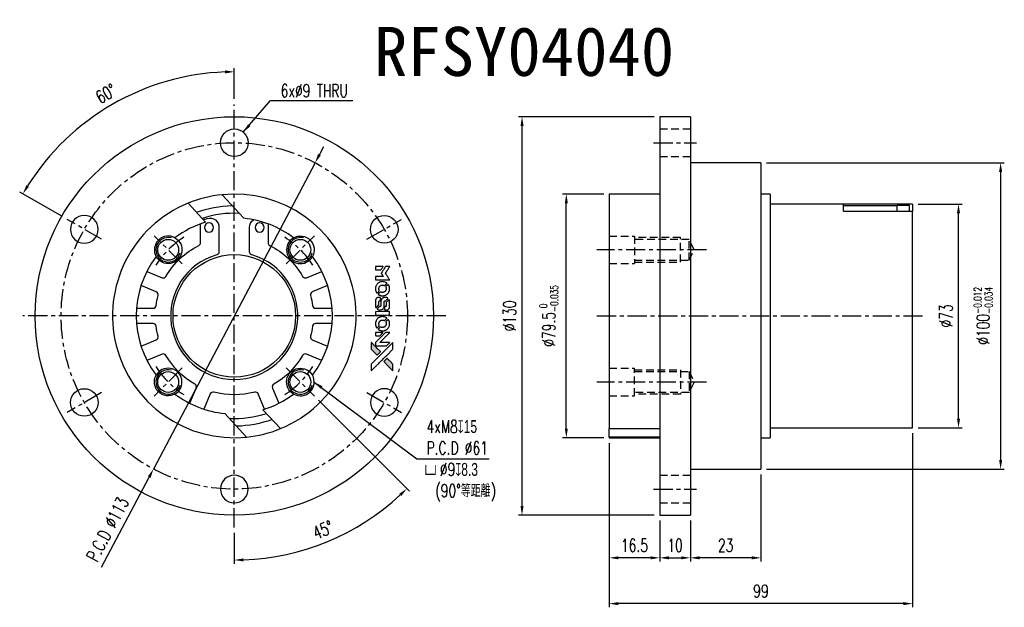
# Model space of a CAD drawing. Header units: millimetres. Extents: x -76 to 245, y -95 to 97.
import ezdxf
from ezdxf.enums import TextEntityAlignment as Align

# ---------------------------------------------------------------- set-up
doc = ezdxf.new("R2010")
doc.units = ezdxf.units.MM
doc.linetypes.add('CENTER', pattern=[2, 1.25, -0.25, 0.25, -0.25])
doc.linetypes.add('DASHED', pattern=[0.75, 0.5, -0.25])
for name, color, linetype in [('CHA', 7, 'Continuous'), ('CL', 1, 'CENTER'), ('DIM', 4, 'Continuous'), ('HID', 2, 'DASHED'), ('OUT', 3, 'Continuous')]:
    doc.layers.add(name, color=color, linetype=linetype)
doc.styles.add('DIM-7', font='SIMPLEX.shx', dxfattribs={"width": 0.7, "bigfont": 'chineset.shx'})
doc.styles.add('T', font='kaiu.ttf')
doc.dimstyles.new('CNS', dxfattribs={"dimtxt": 3.5, "dimasz": 2.5, "dimexe": 1, "dimexo": 1.5, "dimgap": 0.09, "dimtad": 0, "dimdsep": 46, "dimtxsty": 'DIM-7', "dimcen": 0.09, "dimclrd": 1, "dimclre": 1, "dimclrt": 4, "dimadec": 0, "dimazin": 0, "dimtfac": 1, "dimtix": 1, "dimtmove": 2, "dimatfit": 3, "dimfxl": 1, "dimtvp": 0.971429, "dimtolj": 1, "dimarcsym": 0})

# ---------------------------------------------------------------- blocks, each defined once
blk = doc.blocks.new('*D0')
at = {"layer": 'DEFPOINTS', "color": 0}
for p in [(-6.24, 69), (10.73, -16.97), (19.93, -26.16), (-6.24, -69), (14.38, -76.95)]:
    blk.add_point(p, dxfattribs=at)
at = {"layer": 'DIM', "color": 0, "lineweight": -2}
for p, q in [((21.2, -27.44), (50.94, -57.18)), ((-6.24, -70.8), (-6.24, -80.86))]:
    blk.add_line(p, q, dxfattribs=at)
blk.add_arc((-6.24, 0), 79.66, 272.1578, 312.8422, dxfattribs=at)
at = {"layer": 'DIM', "color": 0}
for points in [[(47.59, -58.05), (48.28, -58.77), (50.09, -56.33)], [(-3.23, -80.11), (-3.25, -79.11), (-6.24, -79.66)]]:
    blk.add_solid(points, dxfattribs=at)
at = {"layer": 'DIM', "color": 0, "insert": (22.69, -69.83), "char_height": 4.2, "attachment_point": 5, "rotation": 22.5, "style": 'DIM-7'}
blk.add_mtext('\\A1;45°', dxfattribs=at)
blk = doc.blocks.new('*D1')
at = {"layer": 'DEFPOINTS', "color": 0}
for p in [(20.15, 49.96), (-32.62, -49.96)]:
    blk.add_point(p, dxfattribs=at)
at = {"layer": 'DIM', "color": 0, "lineweight": -2}
for p, q in [((21.55, 52.61), (22.95, 55.27)), ((20.15, 49.96), (-32.62, -49.96)), ((-49.52, -81.95), (-34.02, -52.61))]:
    blk.add_line(p, q, dxfattribs=at)
at = {"layer": 'DIM', "color": 0}
for points in [[(21.11, 52.85), (21.99, 52.38), (20.15, 49.96)], [(-34.47, -52.38), (-33.58, -52.85), (-32.62, -49.96)]]:
    blk.add_solid(points, dxfattribs=at)
at = {"layer": 'DIM', "color": 0, "insert": (-47.61, -69.61), "char_height": 4.2, "attachment_point": 5, "rotation": 62.1587, "style": 'DIM-7'}
blk.add_mtext('\\A1;P.C.D ∅113', dxfattribs=at)
blk = doc.blocks.new('*D2')
at = {"layer": 'DEFPOINTS', "color": 0}
for p in [(102.11, 39.75), (116.1, 39.75), (116.1, -39.75)]:
    blk.add_point(p, dxfattribs=at)
at = {"layer": 'DIM', "color": 0, "lineweight": -2}
for p, q in [((114.3, 39.75), (100.91, 39.75)), ((102.11, -36.75), (102.11, 36.75)), ((114.3, -39.75), (100.91, -39.75))]:
    blk.add_line(p, q, dxfattribs=at)
at = {"layer": 'DIM', "color": 0}
for points in [[(101.61, 36.75), (102.61, 36.75), (102.11, 39.75)], [(101.61, -36.75), (102.61, -36.75), (102.11, -39.75)]]:
    blk.add_solid(points, dxfattribs=at)
at = {"layer": 'DIM', "color": 0, "insert": (96.4, 0), "char_height": 4.2, "attachment_point": 5, "rotation": 90, "style": 'DIM-7'}
blk.add_mtext('\\A1;%%C79.5{\\H2.52;\\S 0^ -0.035;}', dxfattribs=at)
blk = doc.blocks.new('*D3')
at = {"layer": 'DEFPOINTS', "color": 0}
for p in [(165.6, 50), (165.6, -50), (243.83, -50)]:
    blk.add_point(p, dxfattribs=at)
at = {"layer": 'DIM', "color": 0, "lineweight": -2}
for p, q in [((167.4, 50), (245.03, 50)), ((243.83, 47), (243.83, -47)), ((167.4, -50), (245.03, -50))]:
    blk.add_line(p, q, dxfattribs=at)
at = {"layer": 'DIM', "color": 0}
for points in [[(243.33, 47), (244.33, 47), (243.83, 50)], [(243.33, -47), (244.33, -47), (243.83, -50)]]:
    blk.add_solid(points, dxfattribs=at)
at = {"layer": 'DIM', "color": 0, "insert": (238.12, 0), "char_height": 4.2, "attachment_point": 5, "rotation": 90, "style": 'DIM-7'}
blk.add_mtext('\\A1;%%C100{\\H2.52;\\S-0.012^ -0.034;}', dxfattribs=at)
blk = doc.blocks.new('*D4')
at = {"layer": 'DEFPOINTS', "color": 0}
for p in [(87.66, 65), (132.6, 65), (132.6, -65)]:
    blk.add_point(p, dxfattribs=at)
at = {"layer": 'DIM', "color": 0, "lineweight": -2}
for p, q in [((130.8, 65), (86.46, 65)), ((87.66, -62), (87.66, 62)), ((130.8, -65), (86.46, -65))]:
    blk.add_line(p, q, dxfattribs=at)
at = {"layer": 'DIM', "color": 0}
for points in [[(87.16, 62), (88.16, 62), (87.66, 65)], [(87.16, -62), (88.16, -62), (87.66, -65)]]:
    blk.add_solid(points, dxfattribs=at)
at = {"layer": 'DIM', "color": 0, "insert": (83.58, 0), "char_height": 4.2, "attachment_point": 5, "rotation": 90, "style": 'DIM-7'}
blk.add_mtext('\\A1;%%C130', dxfattribs=at)
blk = doc.blocks.new('*D5')
at = {"layer": 'DEFPOINTS', "color": 0}
for p in [(132.6, -65), (142.6, -65), (142.6, -78.94)]:
    blk.add_point(p, dxfattribs=at)
at = {"layer": 'DIM', "color": 0, "lineweight": -2}
for p, q in [((132.6, -66.8), (132.6, -80.14)), ((142.6, -66.8), (142.6, -80.14)), ((135.6, -78.94), (139.6, -78.94))]:
    blk.add_line(p, q, dxfattribs=at)
at = {"layer": 'DIM', "color": 0}
for points in [[(135.6, -78.44), (135.6, -79.44), (132.6, -78.94)], [(139.6, -78.44), (139.6, -79.44), (142.6, -78.94)]]:
    blk.add_solid(points, dxfattribs=at)
at = {"layer": 'DIM', "color": 0, "insert": (137.6, -74.86), "char_height": 4.2, "attachment_point": 5, "style": 'DIM-7'}
blk.add_mtext('\\A1;10', dxfattribs=at)
blk = doc.blocks.new('*D6')
at = {"layer": 'DEFPOINTS', "color": 0}
for p in [(116.1, -39.75), (132.6, -65), (116.1, -78.94)]:
    blk.add_point(p, dxfattribs=at)
at = {"layer": 'DIM', "color": 0, "lineweight": -2}
for p, q in [((116.1, -41.55), (116.1, -80.14)), ((132.6, -66.8), (132.6, -80.14)), ((129.6, -78.94), (119.1, -78.94))]:
    blk.add_line(p, q, dxfattribs=at)
at = {"layer": 'DIM', "color": 0}
for points in [[(119.1, -78.44), (119.1, -79.44), (116.1, -78.94)], [(129.6, -78.44), (129.6, -79.44), (132.6, -78.94)]]:
    blk.add_solid(points, dxfattribs=at)
at = {"layer": 'DIM', "color": 0, "insert": (124.35, -74.86), "char_height": 4.2, "attachment_point": 5, "style": 'DIM-7'}
blk.add_mtext('\\A1;16.5', dxfattribs=at)
blk = doc.blocks.new('*D7')
at = {"layer": 'DEFPOINTS', "color": 0}
for p in [(165.6, -50), (142.6, -65), (142.6, -78.94)]:
    blk.add_point(p, dxfattribs=at)
at = {"layer": 'DIM', "color": 0, "lineweight": -2}
for p, q in [((165.6, -51.8), (165.6, -80.14)), ((142.6, -66.8), (142.6, -80.14)), ((162.6, -78.94), (145.6, -78.94))]:
    blk.add_line(p, q, dxfattribs=at)
at = {"layer": 'DIM', "color": 0}
for points in [[(145.6, -78.44), (145.6, -79.44), (142.6, -78.94)], [(162.6, -78.44), (162.6, -79.44), (165.6, -78.94)]]:
    blk.add_solid(points, dxfattribs=at)
at = {"layer": 'DIM', "color": 0, "insert": (154.1, -74.86), "char_height": 4.2, "attachment_point": 5, "style": 'DIM-7'}
blk.add_mtext('\\A1;23', dxfattribs=at)
blk = doc.blocks.new('*D8')
at = {"layer": 'DEFPOINTS', "color": 0}
for p in [(215.1, -36.5), (116.1, -39.75), (116.1, -93.88)]:
    blk.add_point(p, dxfattribs=at)
at = {"layer": 'DIM', "color": 0, "lineweight": -2}
for p, q in [((215.1, -38.3), (215.1, -95.08)), ((116.1, -41.55), (116.1, -95.08)), ((212.1, -93.88), (119.1, -93.88))]:
    blk.add_line(p, q, dxfattribs=at)
at = {"layer": 'DIM', "color": 0}
for points in [[(119.1, -93.38), (119.1, -94.38), (116.1, -93.88)], [(212.1, -93.38), (212.1, -94.38), (215.1, -93.88)]]:
    blk.add_solid(points, dxfattribs=at)
at = {"layer": 'DIM', "color": 0, "insert": (165.6, -89.8), "char_height": 4.2, "attachment_point": 5, "style": 'DIM-7'}
blk.add_mtext('\\A1;99', dxfattribs=at)
blk = doc.blocks.new('*D9')
at = {"layer": 'DEFPOINTS', "color": 0}
for p in [(215.1, 36.5), (230.09, 36.5), (215.1, -36.5)]:
    blk.add_point(p, dxfattribs=at)
at = {"layer": 'DIM', "color": 0, "lineweight": -2}
for p, q in [((216.9, 36.5), (231.29, 36.5)), ((230.09, -33.5), (230.09, 33.5)), ((216.9, -36.5), (231.29, -36.5))]:
    blk.add_line(p, q, dxfattribs=at)
at = {"layer": 'DIM', "color": 0}
for points in [[(229.59, 33.5), (230.59, 33.5), (230.09, 36.5)], [(229.59, -33.5), (230.59, -33.5), (230.09, -36.5)]]:
    blk.add_solid(points, dxfattribs=at)
at = {"layer": 'DIM', "color": 0, "insert": (226.01, 0), "char_height": 4.2, "attachment_point": 5, "rotation": 90, "style": 'DIM-7'}
blk.add_mtext('\\A1;%%C73', dxfattribs=at)
blk = doc.blocks.new('*D11')
at = {"layer": 'DEFPOINTS', "color": 0}
for p in [(-33.48, 74.86), (-6.24, 69), (-60.8, 31.5), (-49.54, 25), (-6.24, -69)]:
    blk.add_point(p, dxfattribs=at)
at = {"layer": 'DIM', "color": 0, "lineweight": -2}
for p, q in [((-6.24, 70.8), (-6.24, 80.86)), ((-62.35, 32.4), (-76.27, 40.43))]:
    blk.add_line(p, q, dxfattribs=at)
blk.add_arc((-6.24, 0), 79.66, 92.1578, 147.8422, dxfattribs=at)
at = {"layer": 'DIM', "color": 0}
for points in [[(-9.25, 80.11), (-9.23, 79.11), (-6.24, 79.66)], [(-73.25, 42.14), (-74.11, 42.66), (-75.23, 39.83)]]:
    blk.add_solid(points, dxfattribs=at)
at = {"layer": 'DIM', "color": 0, "insert": (-48.11, 72.52), "char_height": 4.2, "attachment_point": 5, "rotation": 30, "style": 'DIM-7'}
blk.add_mtext('\\A1;60°', dxfattribs=at)

msp = doc.modelspace()

# ---------------------------------------------------------------- hatches: boundary and pattern name
at = {"layer": 'DIM'}
h = msp.add_hatch(color=7, dxfattribs=at)
h.dxf.hatch_style = 1
h.paths.add_polyline_path([(45.531, -17.905), (45.53, -16.807), (45.53, -15.709), (44.577, -14.763, 0.000288), (44.211, -14.4, 0.0004789), (43.903, -14.095, 0.000013), (43.623, -13.818, 0.197177), (43.619, -13.817, 0.1974966), (43.615, -13.818, 0.00004), (43.455, -13.977, 0.0008343), (43.278, -14.152, 0.0005055), (43.069, -14.361), (42.525, -14.905), (44.028, -16.405)])
h.paths.add_polyline_path([(40.389, -12.764), (40.934, -12.218, 0.0004761), (41.144, -12.009, 0.0007888), (41.32, -11.832, 0.000035), (41.478, -11.671, 0.1975803), (41.48, -11.667, 0.198396), (41.478, -11.664, 0.000019), (41.262, -11.446, 0.000582), (41.022, -11.206, 0.000351), (40.737, -10.922, 0.000108), (39.53, -9.72, 0.0006916), (38.918, -9.112, 0.0000771), (38.494, -8.693, 0.1975268), (38.479, -8.687, 0.4101817), (38.472, -8.694, 0.0004931), (38.469, -8.918, 0.0024238), (38.467, -9.229, 0.0005294), (38.467, -9.764), (38.467, -10.841), (39.428, -11.803)])

# ---------------------------------------------------------------- linework, layer by layer
at = {"layer": 'CL', "color": 7, "ltscale": 5}
for p, q in [((-6.236, -69), (-6.236, 69)), ((130.596, 56.5), (144.596, 56.5)), ((-49.538, 25), (-60.796, 31.5)), ((37.065, 25), (48.323, 31.5)), ((-23.207, 16.971), (-32.399, 26.163)), ((10.734, 16.971), (19.926, 26.163)), ((147.871, 21.567), (112.096, 21.567)), ((62.764, 0), (-75.236, 0)), ((112.096, 0), (219.096, 0)), ((-23.207, -16.971), (-32.399, -26.163)), ((10.734, -16.971), (19.926, -26.163)), ((147.871, -21.567), (112.096, -21.567)), ((-49.538, -25), (-60.796, -31.5)), ((37.065, -25), (48.323, -31.5)), ((130.596, -56.5), (144.596, -56.5))]:
    msp.add_line(p, q, dxfattribs=at)
msp.add_circle((-6.236, 0), 56.5, dxfattribs=at)
for start, end in [(122.78174, 147.21826), (32.78174, 57.21826), (212.78174, 237.21826), (302.78174, 327.21826)]:
    msp.add_arc((-6.236, 0), 30.5, start, end, dxfattribs=at)
at = {"layer": 'DIM', "color": 7}
for points in [[(43.771, 16.078), (43.071, 16.078), (42.954, 15.886, -0.000297), (42.883, 15.769, -0.000037), (42.726, 15.513, -0.000043), (42.539, 15.208, -0.000036), (42.34, 14.884, 0.000044), (42.146, 14.567, 0.000063), (41.973, 14.285, 0.000035), (41.827, 14.046, 0.0009), (41.787, 13.981), (41.731, 13.888), (41.806, 13.765, 0.001175), (41.85, 13.695, 0.000208), (41.932, 13.562, 0.000225), (42.029, 13.407, 0.000203), (42.129, 13.247, -0.000711), (42.224, 13.094, -0.001119), (42.305, 12.962, -0.000263), (42.376, 12.846, -0.04589), (42.383, 12.833, -0.519312), (42.375, 12.822, -0.001914), (42.188, 12.819, -0.003124), (41.878, 12.817, -0.000285), (41.108, 12.816), (39.827, 12.816), (39.827, 12.369, 0.001727), (39.829, 12.049, 0.025279), (39.835, 11.936, 0.073886), (39.852, 11.87, 0.07426), (39.888, 11.813, 0.03264), (39.902, 11.798, 0.01784), (39.921, 11.781, 0.017712), (39.942, 11.766, 0.026854), (39.961, 11.755), (40.006, 11.731), (42.24, 11.728), (44.474, 11.725), (44.458, 11.749, -0.004595), (44.447, 11.767, -0.00016), (44.405, 11.835, -0.000298), (44.355, 11.915, -0.000208), (44.299, 12.006, 0.000986), (44.133, 12.272, 0.00025), (43.863, 12.704, 0.000268), (43.575, 13.164, 0.000436), (43.329, 13.554, -0.002932), (43.249, 13.683, -0.004718), (43.183, 13.793, -0.001113), (43.126, 13.891, -0.227179), (43.125, 13.901, -0.045982), (43.131, 13.912, -0.000145), (43.211, 14.043, -0.000825), (43.302, 14.19, -0.000517), (43.408, 14.362, 0.000056), (43.775, 14.953, 0.000289), (43.978, 15.279, 0.000481), (44.128, 15.523, 0.000418), (44.286, 15.778), (44.47, 16.078)], [(41.059, 16.078), (39.827, 16.078), (39.827, 15.629, 0.000842), (39.828, 15.344, 0.010591), (39.831, 15.236, 0.028995), (39.837, 15.176, 0.069543), (39.85, 15.133, 0.051063), (39.874, 15.093, 0.039932), (39.907, 15.055, 0.039414), (39.947, 15.023, 0.045845), (39.989, 14.999, 0.094811), (40.032, 14.989, 0.007124), (40.152, 14.984, 0.004713), (40.359, 14.982, 0.000534), (40.826, 14.982), (41.625, 14.983), (41.695, 15.095, 0.000828), (41.897, 15.424, 0.000879), (42.095, 15.747, 0.000048), (42.287, 16.063, 0.137596), (42.29, 16.073, 0.413028), (42.288, 16.075, 0.000016), (41.928, 16.076, 0.000623), (41.531, 16.077, 0.000374)], [(43.507, 10.739, 0.064158), (42.971, 11.025, 0.06356), (42.377, 11.167, 0.064004), (41.771, 11.155, 0.066747), (41.197, 10.99, 0.04321), (40.837, 10.793, 0.044737), (40.521, 10.54, 0.044901), (40.257, 10.236, 0.044184), (40.049, 9.887, 0.026293), (39.938, 9.622, 0.033344), (39.866, 9.367, 0.033227), (39.827, 9.104, 0.025815), (39.82, 8.815, 0.023119), (39.84, 8.538, 0.031044), (39.885, 8.291, 0.031337), (39.96, 8.053, 0.024258), (40.069, 7.804, 0.015622), (40.116, 7.717, 0.008495), (40.179, 7.613, 0.008415), (40.244, 7.514, 0.020814), (40.296, 7.444), (40.321, 7.412), (40.657, 7.745, 0.002843), (40.906, 7.994, 0.033917), (40.995, 8.098, 0.087906), (41.034, 8.175, 0.073302), (41.048, 8.266, 0.022047), (41.046, 8.31, 0.026465), (41.04, 8.352, 0.022233), (41.029, 8.397, 0.009985), (41.01, 8.457, -0.039011), (40.957, 8.671, -0.044398), (40.94, 8.882, -0.045096), (40.961, 9.09, -0.04265), (41.019, 9.295, -0.071154), (41.178, 9.584, -0.068827), (41.414, 9.82, -0.068713), (41.705, 9.985, -0.070507), (42.027, 10.062, -0.028605), (42.165, 10.067, -0.031418), (42.298, 10.056, -0.031044), (42.43, 10.028, -0.02668), (42.565, 9.983, 0.038913), (42.645, 9.958, 0.043732), (42.724, 9.948, 0.047754), (42.797, 9.951, 0.075756), (42.857, 9.969, 0.07294), (42.888, 9.99, 0.003456), (42.98, 10.075, 0.005023), (43.096, 10.186, 0.002422), (43.243, 10.331, 0.000819), (43.374, 10.462, 0.001349), (43.485, 10.573, 0.0001), (43.584, 10.673, 0.205335), (43.586, 10.677, 0.219821), (43.584, 10.681, 0.002494), (43.563, 10.698, 0.007089), (43.537, 10.717, 0.004494)], [(44.449, 9.106, 0.024131), (44.418, 9.305, 0.022344), (44.368, 9.505, 0.021883), (44.299, 9.703, 0.020884), (44.212, 9.899, 0.010669), (44.154, 10.009, 0.010389), (44.09, 10.119, 0.010913), (44.028, 10.216, 0.022227), (43.975, 10.289), (43.953, 10.316), (43.608, 9.965, 0.002452), (43.474, 9.828, 0.003628), (43.359, 9.706, 0.001662), (43.261, 9.601, 0.070159), (43.244, 9.576, 0.047671), (43.236, 9.556, 0.018624), (43.229, 9.527, 0.017921), (43.224, 9.495, 0.018804), (43.221, 9.463, 0.018255), (43.22, 9.419, 0.041312), (43.224, 9.386, 0.037164), (43.233, 9.351, 0.012342), (43.251, 9.303, -0.015101), (43.294, 9.186, -0.035998), (43.317, 9.096, -0.033244), (43.328, 8.999, -0.011249), (43.331, 8.858, -0.004059), (43.33, 8.743, -0.019693), (43.326, 8.678, -0.027943), (43.318, 8.624, -0.014411), (43.302, 8.558, -0.033089), (43.248, 8.401, -0.033887), (43.175, 8.254, -0.034021), (43.082, 8.118, -0.033942), (42.972, 7.997, -0.02816), (42.846, 7.888, -0.035032), (42.717, 7.803, -0.035269), (42.578, 7.737, -0.029196), (42.422, 7.686, -0.037862), (42.243, 7.653, -0.043657), (42.069, 7.65, -0.043064), (41.895, 7.677, -0.035184), (41.716, 7.735, 0.033699), (41.631, 7.763, 0.052815), (41.555, 7.774, 0.059167), (41.485, 7.768, 0.058972), (41.418, 7.746, 0.059208), (41.366, 7.714, 0.021125), (41.3, 7.656, 0.008691), (41.191, 7.55, 0.000851), (40.934, 7.29, 0.001873), (40.804, 7.156, 0.013884), (40.744, 7.09, 0.022355), (40.712, 7.05, 0.341453), (40.713, 7.033, 0.073011), (40.75, 7, 0.004587), (40.872, 6.92, 0.00748), (41, 6.841, 0.016837), (41.099, 6.787, 0.028606), (41.34, 6.68, 0.031352), (41.586, 6.606, 0.031004), (41.841, 6.563, 0.0268), (42.112, 6.548, 0.026698), (42.399, 6.564, 0.03002), (42.672, 6.61, 0.030357), (42.935, 6.687, 0.028554), (43.192, 6.797, 0.062944), (43.668, 7.115, 0.062206), (44.053, 7.543, 0.062448), (44.32, 8.05, 0.064355), (44.449, 8.603, 0.017377), (44.457, 8.713, 0.008369), (44.459, 8.855, 0.008367), (44.456, 8.996, 0.01757)], [(41.459, 5.85, 0.065483), (41.432, 5.903, 0.053271), (41.391, 5.952, 0.052018), (41.34, 5.992, 0.0556), (41.283, 6.019, 0.036839), (41.245, 6.029, 0.026922), (41.203, 6.035, 0.016905), (41.144, 6.038, 0.004317), (41.048, 6.038, 0.016369), (40.848, 6.031, 0.029936), (40.687, 6.01, 0.03418), (40.544, 5.972, 0.031327), (40.404, 5.915, 0.046935), (40.232, 5.811, 0.054053), (40.091, 5.68, 0.053701), (39.981, 5.522, 0.045364), (39.9, 5.335, 0.032479), (39.857, 5.17, 0.03386), (39.836, 5.002, 0.013578), (39.829, 4.739, 0.001155), (39.83, 4.062, 0.000413), (39.833, 3.481, 0.005008), (39.837, 3.258, 0.013199), (39.844, 3.131, 0.033956), (39.857, 3.041, 0.013909), (39.88, 2.947, 0.010864), (39.91, 2.847, 0.010938), (39.942, 2.755, 0.028702), (39.97, 2.692), (39.995, 2.644), (40.468, 3.11), (40.941, 3.577), (40.94, 4.122, -0.001504), (40.941, 4.355, -0.00328), (40.943, 4.534, -0.001901), (40.946, 4.674, -0.061333), (40.951, 4.708, -0.063621), (40.971, 4.755, -0.048633), (41.004, 4.801, -0.046769), (41.046, 4.841, -0.047961), (41.095, 4.872, -0.02678), (41.137, 4.891, -0.050957), (41.172, 4.9, -0.029398), (41.219, 4.905, -0.00401), (41.319, 4.909), (41.48, 4.913), (41.479, 5.352, 0.001061), (41.479, 5.614, 0.009147), (41.476, 5.731, 0.020721), (41.47, 5.801, 0.051619)], [(43.854, 5.788, 0.023289), (43.743, 5.859, 0.026845), (43.632, 5.916, 0.026047), (43.512, 5.961, 0.019751), (43.377, 5.999, 0.013249), (43.3, 6.015, 0.025169), (43.238, 6.023, 0.016532), (43.16, 6.027, 0.002937), (43.013, 6.028, 0.003317), (42.883, 6.027, 0.011808), (42.8, 6.024, 0.01777), (42.737, 6.018, 0.021476), (42.679, 6.008, 0.04325), (42.433, 5.931, 0.045753), (42.209, 5.815, 0.04649), (42.013, 5.661, 0.047672), (41.851, 5.475, 0.025315), (41.799, 5.395, 0.015208), (41.746, 5.296, 0.01512), (41.698, 5.192, 0.022488), (41.663, 5.098, 0.027857), (41.625, 4.952, 0.034138), (41.607, 4.812, 0.014286), (41.6, 4.599, 0.00124), (41.599, 4.056, -0.00103), (41.598, 3.724, -0.002552), (41.596, 3.48, -0.001594), (41.592, 3.295, -0.047676), (41.587, 3.248, -0.085307), (41.555, 3.167, -0.097789), (41.498, 3.106, -0.085947), (41.416, 3.066, -0.051339), (41.309, 3.046, 0.014634), (41.273, 3.042, 0.015028), (41.237, 3.036, 0.014927), (41.206, 3.029, 0.059415), (41.188, 3.022, 0.070595), (41.149, 2.993, 0.00028), (40.761, 2.61, 0.000111), (40.364, 2.216, 0.200239), (40.357, 2.2, 0.268906), (40.363, 2.189, 0.001866), (40.459, 2.134, 0.007532), (40.551, 2.084, 0.017818), (40.621, 2.051, 0.013256), (40.699, 2.019, 0.011636), (40.782, 1.99, 0.011528), (40.867, 1.965, 0.012303), (40.951, 1.944, 0.0423), (41.083, 1.927, 0.013657), (41.279, 1.923, 0.013857), (41.477, 1.93, 0.037428), (41.617, 1.949, 0.014927), (41.71, 1.972, 0.0122), (41.808, 2.002, 0.012518), (41.899, 2.035, 0.023062), (41.971, 2.067, 0.065961), (42.232, 2.244, 0.06055), (42.447, 2.487, 0.059676), (42.6, 2.778, 0.060497), (42.678, 3.096, 0.025683), (42.683, 3.164, 0.001528), (42.686, 3.37, 0.002124), (42.689, 3.629, 0.001173), (42.689, 3.947, -0.000809), (42.69, 4.502, -0.017164), (42.697, 4.667, -0.063931), (42.714, 4.754, -0.108429), (42.752, 4.817, -0.052941), (42.794, 4.853, -0.063675), (42.84, 4.876, -0.050562), (42.899, 4.891, -0.020337), (42.981, 4.899, 0.009897), (43.032, 4.904, 0.016482), (43.074, 4.909, 0.019019), (43.107, 4.916, 0.06043), (43.128, 4.924, 0.076267), (43.177, 4.96, 0.00054), (43.536, 5.323, 0.000307), (43.902, 5.695, 0.142594), (43.919, 5.725, 0.232419), (43.916, 5.733, 0.022995), (43.901, 5.75, 0.024627), (43.88, 5.768, 0.015407)], [(44.453, 4.775, 0.018538), (44.444, 4.845, 0.010695), (44.428, 4.928, 0.01068), (44.409, 5.011, 0.017678), (44.389, 5.08, 0.013849), (44.361, 5.158, 0.011814), (44.326, 5.239, 0.004513), (44.292, 5.314, 0.290035), (44.28, 5.321, 0.196418), (44.274, 5.318, 0.000124), (44.139, 5.185, 0.001477), (43.988, 5.036, 0.000898), (43.81, 4.859), (43.349, 4.397), (43.346, 3.82, -0.001471), (43.342, 3.383, -0.028714), (43.333, 3.248, -0.097073), (43.308, 3.173, -0.084199), (43.256, 3.109, -0.042698), (43.214, 3.078, -0.053912), (43.171, 3.057, -0.051004), (43.123, 3.046, -0.032967), (43.065, 3.042, 0.00807), (43.036, 3.042, 0.003023), (42.994, 3.04, 0.002994), (42.949, 3.038, 0.003629), (42.907, 3.035), (42.808, 3.028), (42.808, 2.585, 0.001618), (42.809, 2.375, 0.005206), (42.811, 2.234, 0.00535), (42.815, 2.136, 0.060675), (42.822, 2.098, 0.048484), (42.83, 2.077, 0.02389), (42.845, 2.052, 0.022812), (42.863, 2.027, 0.02462), (42.884, 2.004, 0.061781), (42.939, 1.959, 0.080179), (43, 1.934, 0.048561), (43.086, 1.922, 0.010021), (43.24, 1.919, 0.016602), (43.446, 1.926, 0.031409), (43.611, 1.947, 0.036474), (43.754, 1.986, 0.03439), (43.893, 2.046, 0.065928), (44.112, 2.199, 0.069066), (44.28, 2.401, 0.065697), (44.393, 2.65, 0.051559), (44.449, 2.942, 0.020904), (44.456, 3.098, 0.000451), (44.459, 3.862, 0.000419), (44.46, 4.63, 0.022759)], [(42.147, 1.387), (39.833, 1.384), (39.833, 0.93), (39.833, 0.476), (39.86, 0.423, 0.071429), (39.892, 0.378, 0.054799), (39.938, 0.339, 0.053585), (39.993, 0.31, 0.060698), (40.05, 0.295, 0.033975), (40.145, 0.288, 0.000112), (41.322, 0.288, 0.000726), (42.474, 0.29, 0.001084), (43.481, 0.295), (44.461, 0.302), (44.461, 0.846), (44.461, 1.39)], [(43.504, -0.68, 0.018008), (43.404, -0.615, 0.009842), (43.277, -0.542, 0.009807), (43.145, -0.472, 0.015716), (43.03, -0.419, 0.048467), (42.616, -0.289, 0.045841), (42.176, -0.238, 0.046006), (41.737, -0.267, 0.049638), (41.321, -0.377, 0.064819), (40.781, -0.663, 0.06695), (40.339, -1.075, 0.066691), (40.02, -1.591, 0.063505), (39.842, -2.181, 0.03135), (39.826, -2.332, 0.010439), (39.821, -2.554, 0.010391), (39.826, -2.776, 0.032408), (39.842, -2.925, 0.015696), (39.878, -3.1, 0.018095), (39.923, -3.264, 0.018551), (39.98, -3.42, 0.018352), (40.047, -3.573, 0.015568), (40.1, -3.674, 0.009832), (40.168, -3.788, 0.009795), (40.238, -3.895, 0.023727), (40.294, -3.97), (40.319, -4), (40.656, -3.668, 0.001528), (40.847, -3.479, 0.010022), (40.94, -3.382, 0.019586), (40.993, -3.32, 0.061865), (41.022, -3.273, 0.055054), (41.045, -3.202, 0.061607), (41.05, -3.13, 0.048725), (41.038, -3.046, 0.020221), (41.007, -2.936, -0.017722), (40.972, -2.817, -0.02685), (40.951, -2.712, -0.02759), (40.942, -2.608, -0.020233), (40.943, -2.491, -0.04793), (40.975, -2.268, -0.048386), (41.049, -2.057, -0.047866), (41.164, -1.861, -0.044964), (41.316, -1.687, -0.04333), (41.497, -1.54, -0.050921), (41.691, -1.436, -0.051473), (41.901, -1.374, -0.0459), (42.128, -1.354, -0.019014), (42.237, -1.358, -0.024114), (42.338, -1.37, -0.025081), (42.433, -1.392, -0.023892), (42.528, -1.423, 0.008624), (42.602, -1.45, 0.026486), (42.653, -1.465, 0.035074), (42.697, -1.472, 0.02756), (42.746, -1.474, 0.087163), (42.824, -1.458, 0.073291), (42.897, -1.417, 0.028074), (43.001, -1.326, 0.002594), (43.245, -1.084), (43.589, -0.74)], [(44.448, -2.304, 0.023681), (44.419, -2.112, 0.022402), (44.371, -1.92, 0.021929), (44.305, -1.729, 0.020503), (44.222, -1.54, 0.013745), (44.165, -1.433, 0.009767), (44.096, -1.315, 0.009658), (44.027, -1.209, 0.027804), (43.974, -1.138), (43.952, -1.112), (43.612, -1.451, 0.002053), (43.449, -1.616, 0.006738), (43.343, -1.726, 0.007826), (43.272, -1.804, 0.063909), (43.245, -1.844, 0.061532), (43.224, -1.905, 0.068674), (43.219, -1.967, 0.052072), (43.231, -2.041, 0.019648), (43.262, -2.141, -0.018366), (43.301, -2.263, -0.0288), (43.324, -2.371, -0.029061), (43.334, -2.48, -0.019155), (43.334, -2.606, -0.053809), (43.294, -2.878, -0.058833), (43.197, -3.127, -0.058566), (43.045, -3.347, -0.052525), (42.84, -3.535, -0.044733), (42.667, -3.641, -0.040573), (42.472, -3.718, -0.041123), (42.269, -3.762, -0.04951), (42.075, -3.769, -0.017369), (41.984, -3.76, -0.024255), (41.903, -3.745, -0.023787), (41.823, -3.722, -0.015798), (41.734, -3.689, 0.010631), (41.677, -3.667, 0.033653), (41.638, -3.655, 0.037806), (41.601, -3.65, 0.016307), (41.55, -3.649, 0.068179), (41.452, -3.663, 0.095747), (41.373, -3.702, 0.033418), (41.268, -3.795, 0.002133), (40.98, -4.089, 0.001452), (40.82, -4.255, 0.012393), (40.75, -4.331, 0.020479), (40.714, -4.377, 0.344362), (40.714, -4.395, 0.074287), (40.754, -4.431, 0.005454), (40.879, -4.511, 0.008391), (41.011, -4.591, 0.017097), (41.117, -4.648, 0.027375), (41.337, -4.741, 0.02835), (41.563, -4.809, 0.027723), (41.8, -4.852, 0.023913), (42.052, -4.871, 0.027047), (42.355, -4.863, 0.031685), (42.639, -4.823, 0.032425), (42.91, -4.747, 0.031013), (43.174, -4.636, 0.037914), (43.485, -4.451, 0.040153), (43.759, -4.224, 0.039834), (43.995, -3.955, 0.036173), (44.193, -3.643, 0.040752), (44.327, -3.337, 0.035885), (44.417, -3, 0.035491), (44.458, -2.65, 0.037615)], [(41.053, -5.414), (39.827, -5.414), (39.83, -5.871), (39.833, -6.329), (39.866, -6.381, 0.03146), (39.883, -6.406, 0.026444), (39.904, -6.429, 0.026444), (39.927, -6.45, 0.031457), (39.951, -6.467), (40.004, -6.5), (40.611, -6.503), (41.218, -6.506), (41.749, -5.969, 0.000745), (41.952, -5.762, 0.001228), (42.123, -5.587, 0.000087), (42.277, -5.429, 0.195134), (42.279, -5.423, 0.412117), (42.276, -5.419, 0.000048), (41.919, -5.417, 0.00109), (41.523, -5.415, 0.000653)], [(43.781, -5.414), (43.078, -5.414), (41.453, -7.042), (39.828, -8.671), (39.83, -9.124, 0.0008), (39.832, -9.416, 0.010795), (39.836, -9.522, 0.030495), (39.842, -9.581, 0.080372), (39.856, -9.621, 0.03816), (39.881, -9.66, 0.041799), (39.911, -9.693, 0.042486), (39.945, -9.72, 0.042078), (39.984, -9.742, 0.099276), (40.039, -9.754, 0.003302), (40.265, -9.758, 0.002586), (40.66, -9.759, 0.000204), (41.712, -9.758), (43.397, -9.754), (43.937, -9.212), (44.477, -8.671), (42.858, -8.665), (41.239, -8.66), (42.84, -7.067, 0.000253), (43.456, -6.454, 0.000412), (43.977, -5.933, 0.000041), (44.444, -5.466, 0.041338), (44.463, -5.444), (44.484, -5.414)], [(44.21, -9.978, -0.000056), (43.551, -10.635, -0.000021), (42.628, -11.557, -0.000021), (41.621, -12.56, -0.000025), (40.678, -13.501), (38.467, -15.707), (38.469, -16.8), (38.472, -17.893), (39.956, -16.419, 0.000274), (40.669, -15.71, 0.000123), (41.604, -14.778, 0.000121), (42.593, -13.793, 0.000165), (43.485, -12.903), (45.53, -10.86), (45.53, -9.76), (45.53, -8.66)], [(40.737, -10.922, 0.000108), (39.53, -9.72, 0.000692), (38.918, -9.112, 0.000077), (38.494, -8.693, 0.197527), (38.479, -8.687, 0.410182), (38.472, -8.694, 0.000493), (38.469, -8.918, 0.002424), (38.467, -9.229, 0.000529), (38.467, -9.764), (38.467, -10.841), (39.428, -11.803), (40.389, -12.764), (40.934, -12.218, 0.000476), (41.144, -12.009, 0.000789), (41.32, -11.832, 0.000035), (41.478, -11.671, 0.19758), (41.48, -11.667, 0.198396), (41.478, -11.664, 0.000019), (41.262, -11.446, 0.000582), (41.022, -11.206, 0.000351)], [(44.577, -14.763, 0.000288), (44.211, -14.4, 0.000479), (43.903, -14.095, 0.000013), (43.623, -13.818, 0.197177), (43.619, -13.817, 0.197497), (43.615, -13.818, 0.00004), (43.455, -13.977, 0.000836), (43.278, -14.152, 0.000505), (43.069, -14.361), (42.525, -14.905), (44.028, -16.405), (45.531, -17.905), (45.53, -16.807), (45.53, -15.709)]]:
    msp.add_lwpolyline(points, format="xyb", close=True, dxfattribs=at)
for centre in [(-27.803, 21.567), (15.33, 21.567), (-27.803, -21.567), (15.33, -21.567)]:
    msp.add_arc(centre, 4, 75, 345, dxfattribs=at)
at = {"layer": 'HID', "color": 7, "ltscale": 5}
for p, q in [((132.596, 61), (142.596, 61)), ((132.596, 52), (142.596, 52)), ((116.096, 26.067), (124.396, 26.067)), ((124.396, 26.067), (124.396, 17.067)), ((139.396, 25.567), (124.396, 25.567)), ((142.196, 24.942), (124.396, 24.942)), ((139.396, 17.567), (139.396, 25.567)), ((142.196, 18.192), (142.196, 24.942)), ((143.871, 21.567), (142.196, 24.942)), ((142.196, 18.192), (143.871, 21.567)), ((116.096, 17.067), (124.396, 17.067)), ((124.396, 18.192), (142.196, 18.192)), ((124.396, 17.567), (139.396, 17.567)), ((116.096, -17.067), (124.396, -17.067)), ((124.396, -26.067), (124.396, -17.067)), ((124.396, -17.567), (139.396, -17.567)), ((124.396, -18.192), (142.196, -18.192)), ((139.396, -17.567), (139.396, -25.567)), ((142.196, -18.192), (142.196, -24.942)), ((142.196, -18.192), (143.871, -21.567)), ((143.871, -21.567), (142.196, -24.942)), ((142.196, -24.942), (124.396, -24.942)), ((139.396, -25.567), (124.396, -25.567)), ((116.096, -26.067), (124.396, -26.067)), ((132.596, -52), (142.596, -52)), ((132.596, -61), (142.596, -61))]:
    msp.add_line(p, q, dxfattribs=at)
at = {"layer": 'OUT', "color": 7}
for p, q in [((142.596, 65), (132.596, 65)), ((132.596, 65), (132.596, 0)), ((142.596, 65), (142.596, 0)), ((165.596, 50), (142.596, 50)), ((165.596, 50), (165.596, 0)), ((-10.247, 39.547), (-3.157, 31.851)), ((116.096, 39.75), (116.096, -36.785)), ((132.596, 39.75), (116.096, 39.75)), ((168.596, 39.75), (165.596, 39.75)), ((168.596, 39.75), (168.596, 0)), ((-15.601, 30.599), (-21.3, 36.785)), ((215.096, 36.5), (168.596, 36.5)), ((192.596, 34.219), (192.596, 36.481)), ((215.096, 36.481), (192.596, 36.481)), ((192.596, 35.992), (210.096, 35.992)), ((210.096, 34.219), (210.096, 35.992)), ((214.096, 35.992), (210.096, 35.992)), ((210.096, 34.219), (210.096, 35.992)), ((214.096, 34.219), (214.096, 35.992)), ((215.096, 36.5), (215.096, 36.481)), ((215.096, 36.481), (215.096, 34.219)), ((192.596, 34.219), (215.096, 34.219)), ((215.096, -36.5), (215.096, 34.219)), ((-17.236, 23.907), (-17.236, 30.05)), ((4.764, 30.05), (4.764, 23.907)), ((-11.236, 28.914), (-11.236, 20.906)), ((-1.236, 20.906), (-1.236, 28.914)), ((-34.753, 14.518), (-29.781, 12.458)), ((17.308, 12.458), (22.281, 14.518)), ((-31.694, 7.839), (-36.667, 9.899)), ((24.194, 9.899), (19.222, 7.839)), ((-38.139, 2.5), (-32.756, 2.5)), ((20.284, 2.5), (25.666, 2.5)), ((132.596, 0), (132.596, -65)), ((142.596, 0), (142.596, -65)), ((165.596, 0), (165.596, -50)), ((168.596, 0), (168.596, -39.75)), ((-32.756, -2.5), (-38.139, -2.5)), ((25.666, -2.5), (20.284, -2.5)), ((-36.667, -9.899), (-31.694, -7.839)), ((19.222, -7.839), (24.194, -9.899)), ((-29.781, -12.458), (-34.753, -14.518)), ((22.281, -14.518), (17.308, -12.458)), ((-20.755, -28.517), (-18.695, -23.545)), ((-14.076, -25.458), (-16.135, -30.43)), ((3.662, -30.43), (1.603, -25.458)), ((6.222, -23.545), (8.282, -28.517)), ((-2.225, -39.547), (-9.316, -31.851)), ((3.128, -30.599), (8.827, -36.785)), ((116.096, -39.547), (116.096, -36.785)), ((116.096, -36.785), (132.596, -36.785)), ((168.596, -36.5), (215.096, -36.5)), ((116.096, -39.547), (116.096, -39.75)), ((132.596, -39.547), (116.096, -39.547)), ((116.096, -39.75), (132.596, -39.75)), ((165.596, -39.75), (168.596, -39.75)), ((142.596, -50), (165.596, -50)), ((132.596, -65), (142.596, -65))]:
    msp.add_line(p, q, dxfattribs=at)
for centre, radius in [((-6.236, 0), 65), ((-6.236, 56.5), 4.5), ((42.694, 28.25), 4.5), ((-27.803, 21.567), 3.4), ((15.33, 21.567), 3.4), ((-6.236, 0), 20), ((-27.803, -21.567), 3.4), ((15.33, -21.567), 3.4), ((-55.167, -28.25), 4.5)]:
    msp.add_circle(centre, radius, dxfattribs=at)
at = {"layer": 'OUT', "color": 7, "extrusion": (0, 0, -1)}
for centre, radius in [((55.167, 28.25), 4.5), ((14.506, 28.838), 1.5), ((-2.033, 28.838), 1.5), ((-42.694, -28.25), 4.5), ((6.236, -56.5), 4.5)]:
    msp.add_circle(centre, radius, dxfattribs=at)
at = {"layer": 'OUT', "color": 7}
for centre, radius, start, end in [((-6.236, 0), 39.75, 95.79375, 112.275), ((-6.236, 0), 39.75, 292.26943, 95.79134), ((-6.236, 0), 39.75, 112.26943, 275.79134), ((-6.236, 0), 33.5, 87.26974, 108.24075), ((-6.236, 0), 32, 107.01549, 127.21303), ((-6.236, 0), 32, 52.78697, 84.47739), ((-27.803, 21.567), 4.5, 60.53099, 209.46901), ((-18.236, 23.907), 1, 296.65378, 0), ((5.764, 23.907), 1, 180, 243.34622), ((15.33, 21.567), 4.5, 119.47089, 330.52911), ((-6.236, 0), 32, 142.78697, 217.21303), ((-6.236, 0), 20.75, 106.01339, 73.98661), ((-6.236, 0), 32, 322.78697, 37.21303), ((-29.398, 13.382), 1, 247.5, 329.9818), ((16.925, 13.382), 1, 210.0182, 292.5), ((-32.077, 6.915), 1, 345.0182, 67.5), ((19.604, 6.915), 1, 112.5, 194.9818), ((-32.756, 3.5), 1, 270, 352.4818), ((20.284, 3.5), 1, 187.5182, 270), ((-32.756, -3.5), 1, 7.5182, 90), ((20.284, -3.5), 1, 90, 172.4818), ((-32.077, -6.915), 1, 292.5, 14.9818), ((19.604, -6.915), 1, 165.0182, 247.5), ((-29.398, -13.382), 1, 30.0182, 112.5), ((16.925, -13.382), 1, 67.5, 149.9818), ((-27.803, -21.567), 4.5, 299.47089, 150.52911), ((-19.619, -23.162), 1, 337.5, 59.9818), ((7.146, -23.162), 1, 120.0182, 202.5), ((15.33, -21.567), 4.5, 240.53099, 29.46901), ((-6.236, 0), 32, 232.78697, 264.47739), ((-13.152, -25.841), 1, 75.0182, 157.5), ((0.679, -25.841), 1, 22.5, 104.9818), ((-6.236, 0), 32, 287.01549, 307.21303), ((-6.236, 0), 33.5, 267.26974, 288.24075), ((-6.236, 0), 39.75, 275.78812, 292.26937)]:
    msp.add_arc(centre, radius, start, end, dxfattribs=at)
at = {"layer": 'OUT', "color": 7, "extrusion": (0, 0, -1)}
for centre, radius, start, end in [((6.236, 0), 36, 69.96545, 88.82881), ((6.236, 0), 33, 72.15396, 74.53399), ((14.236, 28.914), 3, 74.53399, 180), ((-1.764, 28.914), 3, 0, 55.17356), ((-15.33, 21.567), 4.5, 60.53099, 209.46901), ((27.803, 21.567), 4.5, 119.47089, 330.52911), ((6.236, 0), 25.75, 30.0182, 63.34622), ((6.236, 0), 25.75, 116.65378, 149.9818), ((12.236, 20.906), 1, 180, 253.98661), ((0.236, 20.906), 1, 286.01339, 0), ((6.236, 0), 25.75, 7.5182, 14.9818), ((6.236, 0), 25.75, 165.0182, 172.4818), ((6.236, 0), 25.75, 345.0182, 352.4818), ((6.236, 0), 25.75, 187.5182, 194.9818), ((6.236, 0), 25.75, 300.0182, 329.9818), ((6.236, 0), 25.75, 210.0182, 239.9818), ((-15.33, -21.567), 4.5, 299.47089, 150.52911), ((27.803, -21.567), 4.5, 240.53099, 29.46901), ((6.236, 0), 25.75, 255.0182, 284.9818), ((6.236, 0), 36, 249.96545, 268.82881)]:
    msp.add_arc(centre, radius, start, end, dxfattribs=at)

# ---------------------------------------------------------------- texts
at = {"layer": 'CHA', "color": 7, "style": 'T'}
msp.add_text('RFSY04040', height=16, dxfattribs=at).set_placement((88.336, 86.299), align=Align.MIDDLE)
at = {"layer": 'DIM', "color": 7, "char_height": 4.2, "attachment_point": 7, "style": 'DIM-7'}
for s, insert in [('6x%%C9 {\\A1;THRU}', (8.911, 71.385)), ('4xM8{\\Fgdt|c136;x15\\P}P.C.D %%C61', (56.49, -45.202)), ('{\\Fgdt|c136;v }%%C9{\\Fgdt|c136;x8.3}', (55.844, -52.254)), ('(90%%D等距離)', (59.365, -60.54))]:
    msp.add_mtext(s, dxfattribs=dict(at, insert=insert))

# ---------------------------------------------------------------- dimensions: what is measured, and where the dimension line sits
at = {"layer": 'DIM', "color": 7}
for base, line2, picture, middle in [((-33.483, 74.859), ((-49.538, 25), (-60.796, 31.5)), '*D11', (-48.108, 72.524)), ((14.382, -76.949), ((10.734, -16.971), (19.926, -26.163)), '*D0', (22.688, -69.83))]:
    dim = msp.add_angular_dim_2l(base=base, line1=((-6.236, -69), (-6.236, 69)), line2=line2, dimstyle='CNS', override={"dimscale": 1.2, "dimclrd": 0, "dimclre": 0, "dimclrt": 0}, dxfattribs=at)
    dim.commit()
    dim.dimension.update_dxf_attribs({"geometry": picture, "text_midpoint": middle})
for base, p1, p2, override, picture, middle in [((87.664, 65), (132.596, -65), (132.596, 65), {"dimscale": 1.2, "dimclrd": 0, "dimclre": 0, "dimclrt": 0}, '*D4', (83.584, 0)), ((243.832, -50), (165.596, 50), (165.596, -50), {"dimscale": 1.2, "dimclrd": 0, "dimclre": 0, "dimclrt": 0, "dimtol": 1, "dimtp": -0.012, "dimtm": 0.034, "dimtfac": 0.6, "dimtdec": 3, "dimtmove": 0}, '*D3', (238.12, 0)), ((102.11, 39.75), (116.096, -39.75), (116.096, 39.75), {"dimscale": 1.2, "dimclrd": 0, "dimclre": 0, "dimclrt": 0, "dimtol": 1, "dimtm": 0.035, "dimtfac": 0.6, "dimtdec": 3, "dimtmove": 0}, '*D2', (96.398, 0)), ((230.094, 36.5), (215.096, -36.5), (215.096, 36.5), {"dimscale": 1.2, "dimclrd": 0, "dimclre": 0, "dimclrt": 0}, '*D9', (226.014, 0))]:
    dim = msp.add_linear_dim(base=base, p1=p1, p2=p2, angle=90, text='%%C<>', dimstyle='CNS', override=override, dxfattribs=at)
    dim.commit()
    dim.dimension.update_dxf_attribs({"geometry": picture, "text_midpoint": middle})
dim = msp.add_diameter_dim_2p(p1=(20.15, 49.96), p2=(-32.623, -49.96), text='P.C.D <>', dimstyle='CNS', override={"dimscale": 1.2, "dimclrd": 0, "dimclre": 0, "dimclrt": 0, "dimtmove": 0}, dxfattribs=at)
dim.commit()
dim.dimension.update_dxf_attribs({"geometry": '*D1', "text_midpoint": (-44.007, -71.513), "dimtype": 163})
for base, p1, p2, picture, middle in [((116.096, -93.884), (215.096, -36.5), (116.096, -39.75), '*D8', (165.596, -89.804)), ((116.096, -78.938), (132.596, -65), (116.096, -39.75), '*D6', (124.346, -74.858)), ((142.596, -78.938), (165.596, -50), (142.596, -65), '*D7', (154.096, -74.858)), ((142.596, -78.938), (132.596, -65), (142.596, -65), '*D5', (137.596, -74.858))]:
    dim = msp.add_linear_dim(base=base, p1=p1, p2=p2, dimstyle='CNS', override={"dimscale": 1.2, "dimclrd": 0, "dimclre": 0, "dimclrt": 0}, dxfattribs=at)
    dim.commit()
    dim.dimension.update_dxf_attribs({"geometry": picture, "text_midpoint": middle})

# ---------------------------------------------------------------- leaders
at = {"layer": 'DIM', "color": 7, "annotation_type": 0, "has_hookline": 1, "hookline_direction": 0}
for points, text_width in [([(-3.312, 59.92), (5.552, 70.288), (8.552, 70.288)], 23.8), ([(19.83, -21.567), (53.382, -46.597), (56.382, -46.597)], 20.44)]:
    msp.add_leader(points, dimstyle='CNS', override={"dimscale": 1.2, "dimgap": 0.09, "dimtad": 1, "dimclrd": 0, "dimclre": 4}, dxfattribs=dict(at, text_width=text_width))

doc.saveas('drawing.dxf')
